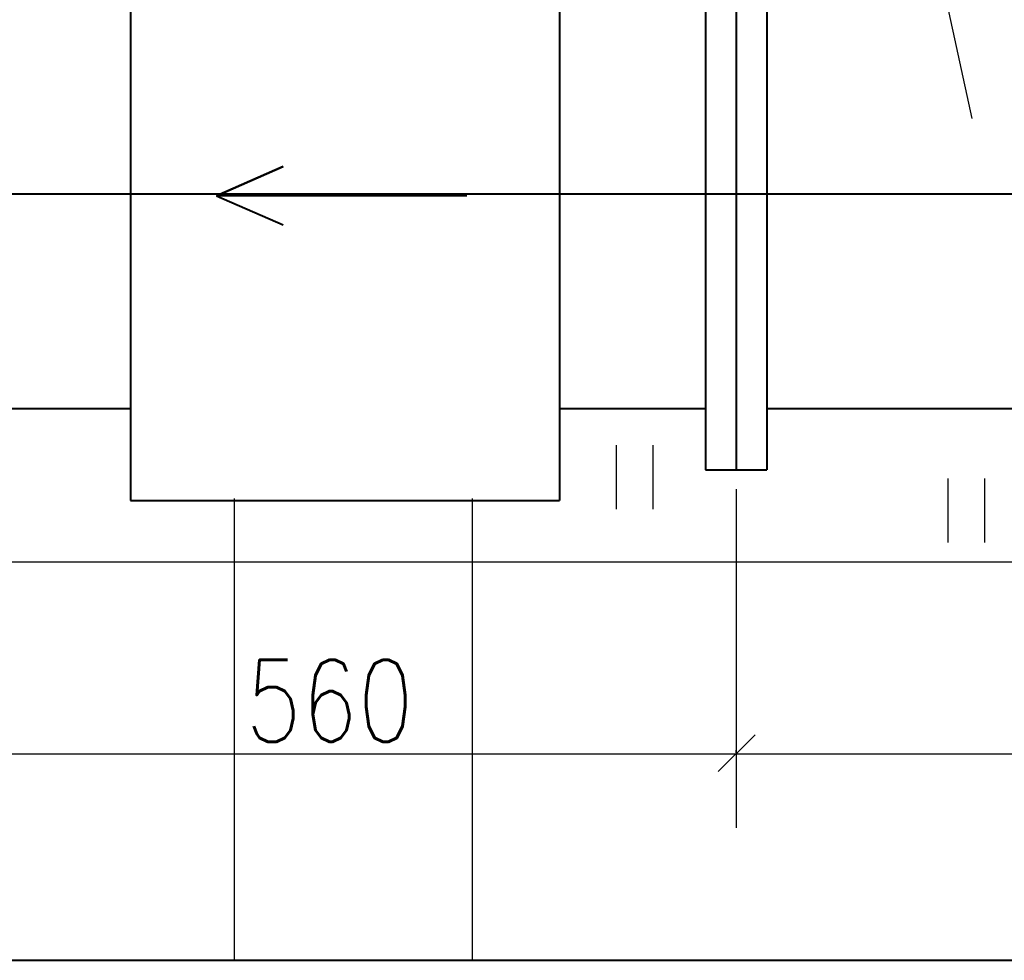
# Model space of a CAD drawing. Header units: millimetres. Extents: x -3143211 to -2549809, y 1060331 to 1394375.
# Tile 50 of 145: x -3031629 to -3027002, y 1099779 to 1104198. Entities that reach past the tile are written whole.
import ezdxf

# ---------------------------------------------------------------- set-up
doc = ezdxf.new("R2010")
doc.units = ezdxf.units.MM
for name, color, linetype in [('7', 2, 'Continuous'), ('8', 2, 'Continuous'), ('PUMP', 1, 'Continuous'), ('REFERENCE', 1, 'Continuous'), ('размер', 34, 'Continuous')]:
    doc.layers.add(name, color=color, linetype=linetype)
doc.styles.add('STANDART', font='TXT.SHX', dxfattribs={"width": 0.8})

msp = doc.modelspace()

# ---------------------------------------------------------------- linework, layer by layer
at = {"lineweight": 40}
for p, q in [((-3031107.58325, 1104681.52231), (-3031107.58325, 1101939.09826)), ((-3029091.58325, 1104681.52231), (-3029091.58325, 1101939.09826)), ((-3028406.40657, 1104675.09826), (-3028406.40657, 1102083.09826)), ((-3028262.40657, 1104675.09826), (-3028262.40657, 1102083.09826)), ((-3028118.40657, 1104675.09826), (-3028118.40657, 1102083.09826)), ((-3030703.49043, 1103370.87466), (-3030390.11968, 1103507.80799)), ((-3030390.11968, 1103507.80799), (-3030703.49043, 1103370.87466)), ((-3026102.40657, 1103379.09826), (-3038990.40657, 1103379.09826)), ((-3029528.35062, 1103370.87466), (-3030703.49043, 1103370.87466)), ((-3030703.49043, 1103370.87466), (-3030390.11968, 1103233.94133)), ((-3031862.40657, 1102371.09826), (-3031107.58325, 1102371.09826)), ((-3029091.58325, 1102371.09826), (-3028406.40657, 1102371.09826)), ((-3028118.40657, 1102371.09826), (-3026102.40657, 1102371.09826)), ((-3028406.40657, 1102083.09826), (-3028118.40657, 1102083.09826)), ((-3031107.58325, 1101939.09826), (-3029091.58325, 1101939.09826)), ((-3048863.07123, 1099779.09826), (-3012660.63092, 1099779.09826))]:
    msp.add_line(p, q, dxfattribs=at)
at = {"color": 188, "linetype": 'ByBlock'}
for p, q in [((-3028262.40657, 1101993.09826), (-3028262.40657, 1100401.81336)), ((-3028173.06926, 1100838.41319), (-3028345.86926, 1100665.61319))]:
    msp.add_line(p, q, dxfattribs=at)
at = {"layer": '7', "color": 188}
for p, q in [((-3028825.88154, 1102198.54922), (-3028825.88154, 1101898.33304)), ((-3028654.12126, 1102198.54922), (-3028654.12126, 1101898.33304)), ((-3027266.4785, 1102042.7982), (-3027266.4785, 1101742.58202)), ((-3027094.71823, 1102042.7982), (-3027094.71823, 1101742.58202))]:
    msp.add_line(p, q, dxfattribs=at)
at = {"layer": '8', "color": 188}
msp.add_line((-3045686.40657, 1101651.09826), (-3026822.40657, 1101651.09826), dxfattribs=at)
at = {"layer": 'Defpoints', "color": 188, "linetype": 'ByBlock'}
for p in [(-3028262.40657, 1102083.09826), (-3028262.40657, 1102083.09826), (-3028262.40657, 1100661.01336)]:
    msp.add_point(p, dxfattribs=at)
at = {"layer": 'PUMP', "color": 188}
msp.add_line((-3027153.47827, 1103734.61734), (-3027757.52117, 1106524.92689), dxfattribs=at)
at = {"layer": 'REFERENCE', "color": 188}
for p, q in [((-3030620.78907, 1101948.95054), (-3030620.78907, 1099779.09826)), ((-3029503.22103, 1101948.95054), (-3029503.22103, 1099779.09826))]:
    msp.add_line(p, q, dxfattribs=at)
at = {"layer": 'размер', "color": 188}
for p, q in [((-3028262.40657, 1101993.09826), (-3028262.40657, 1100401.81336)), ((-3032006.40657, 1100748.55816), (-3028262.40657, 1100748.55816)), ((-3028262.40657, 1100754.55816), (-3028262.40657, 1100765.83816)), ((-3028262.40657, 1100754.55816), (-3028262.40657, 1100765.83816)), ((-3028262.40657, 1100748.55816), (-3022542.01576, 1100748.55816))]:
    msp.add_line(p, q, dxfattribs=at)

# ---------------------------------------------------------------- texts
at = {"layer": 'размер', "color": 188, "style": 'STANDART', "width": 0.8}
msp.add_text('560', height=384, dxfattribs=at).set_placement((-3030567.42298, 1100806.04702))

doc.saveas('drawing.dxf')
